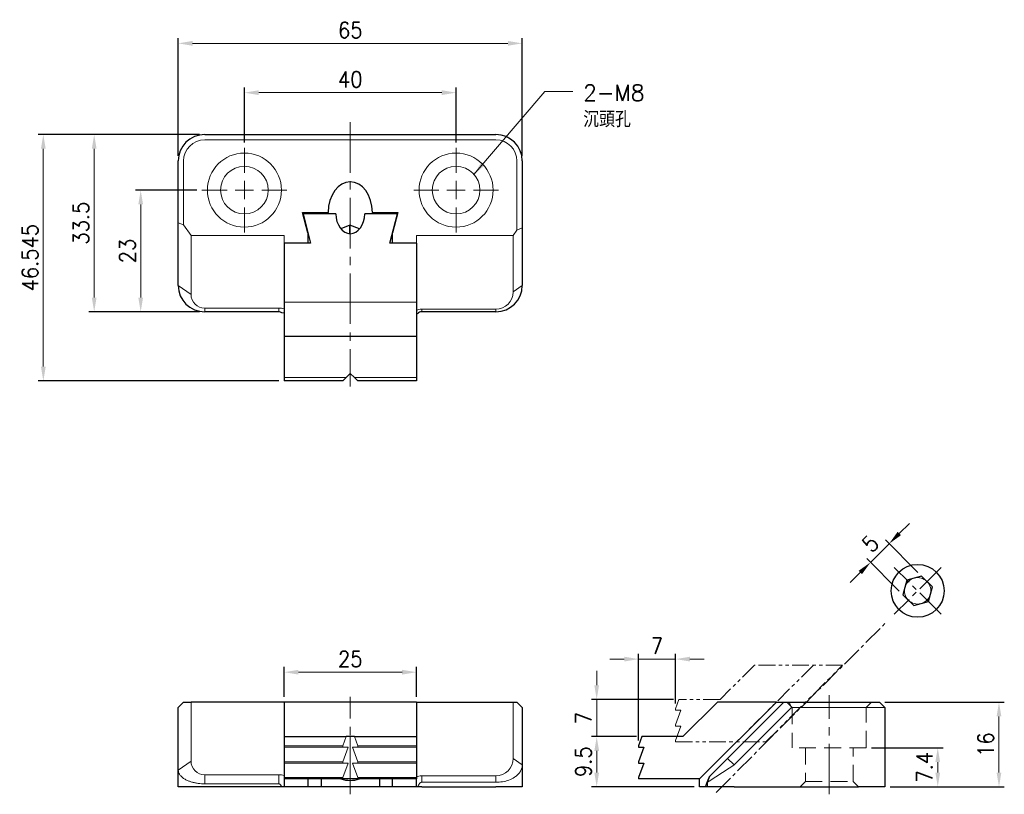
# Model space of a CAD drawing. Header units: millimetres. Extents: x -62 to 124, y -1 to 145.
import ezdxf

# ---------------------------------------------------------------- set-up
doc = ezdxf.new("R2010")
doc.units = ezdxf.units.MM
for name, pattern in [('CENTER2', [28.575, 19.05, -3.175, 3.175, -3.175]), ('DASHED2', [9.525, 6.35, -3.175]), ('PHANTOM2', [31.75, 15.875, -3.175, 3.175, -3.175, 3.175, -3.175])]:
    doc.linetypes.add(name, pattern=pattern)
for name, color, linetype, lineweight in [('01', 4, 'Continuous', 20), ('CL', 1, 'CENTER2', 15), ('CLL', 1, 'Continuous', 13), ('DASH', 8, 'DASHED2', 13), ('DIM', 6, 'Continuous', 13), ('G', 3, 'Continuous', 18), ('L', 30, 'PHANTOM2', 5), ('TXT', 3, 'Continuous', 18), ('W', 7, 'Continuous', 30)]:
    doc.layers.add(name, color=color, linetype=linetype, lineweight=lineweight)
doc.styles.add('TEXT1', font='txt.shx', dxfattribs={"height": 3, "bigfont": 'chineset.shx'})
doc.styles.add('TXT-1', font='txt.shx', dxfattribs={"width": 0.9, "bigfont": 'chineset.shx'})
doc.dimstyles.new('ISO-25', dxfattribs={"dimscale": 1.5, "dimtxt": 2, "dimasz": 1.8, "dimexe": 0.66666, "dimexo": 0.66666, "dimgap": 0.66666, "dimtad": 1, "dimdec": 3, "dimdsep": 46, "dimtxsty": 'TXT-1', "dimcen": -2.5, "dimclrd": 256, "dimclre": 256, "dimclrt": 3, "dimadec": 0, "dimazin": 0, "dimtfac": 0.8, "dimtdec": 3, "dimtmove": 0, "dimatfit": 3, "dimfxl": 0, "dimlwd": -1, "dimarcsym": 0})

# ---------------------------------------------------------------- blocks, each defined once
blk = doc.blocks.new('M8-9-14-圓孔')
at = {"layer": '01'}
blk.add_circle((0, 0), 4.5, dxfattribs=at)
at = {"layer": 'CLL', "ltscale": 1.5}
for p, q in [((0, 3.28), (0, 8.01)), ((-3.28, 0), (-8.01, 0)), ((1.74, 0), (-1.74, 0)), ((0, -1.74), (0, 1.74)), ((8.01, 0), (3.28, 0)), ((0, -8.01), (0, -3.28))]:
    blk.add_line(p, q, dxfattribs=at)
at = {"layer": 'CLL'}
blk.add_circle((0, 0), 9.094947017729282e-13, dxfattribs=at)
blk.add_circle((0, 0), 9.094947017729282e-13, dxfattribs=at)
at = {"layer": 'G'}
blk.add_circle((0, 0), 7, dxfattribs=at)
blk = doc.blocks.new('*D19')
at = {"layer": 'Defpoints', "color": 0}
for p in [(20, 131.16), (-20, 120.76), (20, 120.76)]:
    blk.add_point(p, dxfattribs=at)
at = {"layer": 'DIM', "lineweight": -2}
for p, q in [((-20, 121.76), (-20, 132.16)), ((20, 121.76), (20, 132.16))]:
    blk.add_line(p, q, dxfattribs=at)
at = {"layer": 'DIM'}
blk.add_line((-17.3, 131.16), (17.3, 131.16), dxfattribs=at)
for points in [[(-17.3, 131.61), (-17.3, 130.71), (-20, 131.16)], [(17.3, 131.61), (17.3, 130.71), (20, 131.16)]]:
    blk.add_solid(points, dxfattribs=at)
at = {"layer": 'DIM', "color": 3, "insert": (0, 133.66), "char_height": 3, "attachment_point": 5, "style": 'TXT-1'}
blk.add_mtext('40', dxfattribs=at)
blk = doc.blocks.new('*D20')
at = {"layer": 'Defpoints', "color": 0}
for p in [(32.5, 140.47), (-32.5, 118.25), (32.5, 118.25)]:
    blk.add_point(p, dxfattribs=at)
at = {"layer": 'DIM', "lineweight": -2}
for p, q in [((-32.5, 119.25), (-32.5, 141.47)), ((32.5, 119.25), (32.5, 141.47))]:
    blk.add_line(p, q, dxfattribs=at)
at = {"layer": 'DIM'}
blk.add_line((-29.8, 140.47), (29.8, 140.47), dxfattribs=at)
for points in [[(-29.8, 140.92), (-29.8, 140.02), (-32.5, 140.47)], [(29.8, 140.92), (29.8, 140.02), (32.5, 140.47)]]:
    blk.add_solid(points, dxfattribs=at)
at = {"layer": 'DIM', "color": 3, "insert": (0, 142.97), "char_height": 3, "attachment_point": 5, "style": 'TXT-1'}
blk.add_mtext('65', dxfattribs=at)
blk = doc.blocks.new('*D21')
at = {"layer": 'Defpoints', "color": 0}
for p in [(-27.5, 123.25), (-57.99, 76.7), (-12.5, 76.7)]:
    blk.add_point(p, dxfattribs=at)
at = {"layer": 'DIM', "lineweight": -2}
for p, q in [((-28.5, 123.25), (-58.99, 123.25)), ((-13.5, 76.7), (-58.99, 76.7))]:
    blk.add_line(p, q, dxfattribs=at)
at = {"layer": 'DIM'}
blk.add_line((-57.99, 120.55), (-57.99, 79.4), dxfattribs=at)
for points in [[(-58.44, 120.55), (-57.54, 120.55), (-57.99, 123.25)], [(-58.44, 79.4), (-57.54, 79.4), (-57.99, 76.7)]]:
    blk.add_solid(points, dxfattribs=at)
at = {"layer": 'DIM', "color": 3, "insert": (-60.49, 99.98), "char_height": 3, "attachment_point": 5, "rotation": 90, "style": 'TXT-1'}
blk.add_mtext('46.545', dxfattribs=at)
blk = doc.blocks.new('*D22')
at = {"layer": 'Defpoints', "color": 0}
for p in [(-27.5, 123.25), (-48.38, 89.75), (-27.5, 89.75)]:
    blk.add_point(p, dxfattribs=at)
at = {"layer": 'DIM', "lineweight": -2}
for p, q in [((-28.5, 123.25), (-49.38, 123.25)), ((-28.5, 89.75), (-49.38, 89.75))]:
    blk.add_line(p, q, dxfattribs=at)
at = {"layer": 'DIM'}
blk.add_line((-48.38, 120.55), (-48.38, 92.45), dxfattribs=at)
for points in [[(-48.83, 120.55), (-47.93, 120.55), (-48.38, 123.25)], [(-48.83, 92.45), (-47.93, 92.45), (-48.38, 89.75)]]:
    blk.add_solid(points, dxfattribs=at)
at = {"layer": 'DIM', "color": 3, "insert": (-50.88, 106.5), "char_height": 3, "attachment_point": 5, "rotation": 90, "style": 'TXT-1'}
blk.add_mtext('33.5', dxfattribs=at)
blk = doc.blocks.new('*D23')
at = {"layer": 'Defpoints', "color": 0}
for p in [(-28.01, 112.75), (-39.59, 89.75), (-27.5, 89.75)]:
    blk.add_point(p, dxfattribs=at)
at = {"layer": 'DIM', "lineweight": -2}
for p, q in [((-29.01, 112.75), (-40.59, 112.75)), ((-28.5, 89.75), (-40.59, 89.75))]:
    blk.add_line(p, q, dxfattribs=at)
at = {"layer": 'DIM'}
blk.add_line((-39.59, 110.05), (-39.59, 92.45), dxfattribs=at)
for points in [[(-40.04, 110.05), (-39.14, 110.05), (-39.59, 112.75)], [(-40.04, 92.45), (-39.14, 92.45), (-39.59, 89.75)]]:
    blk.add_solid(points, dxfattribs=at)
at = {"layer": 'DIM', "color": 3, "insert": (-42.09, 101.25), "char_height": 3, "attachment_point": 5, "rotation": 90, "style": 'TXT-1'}
blk.add_mtext('23', dxfattribs=at)
blk = doc.blocks.new('*D24')
at = {"layer": 'Defpoints', "color": 0}
for p in [(12.5, 21.67), (-12.5, 16), (12.5, 16)]:
    blk.add_point(p, dxfattribs=at)
at = {"layer": 'DIM', "lineweight": -2}
for p, q in [((-12.5, 17), (-12.5, 22.67)), ((12.5, 17), (12.5, 22.67))]:
    blk.add_line(p, q, dxfattribs=at)
at = {"layer": 'DIM'}
blk.add_line((-9.8, 21.67), (9.8, 21.67), dxfattribs=at)
for points in [[(-9.8, 22.12), (-9.8, 21.22), (-12.5, 21.67)], [(9.8, 22.12), (9.8, 21.22), (12.5, 21.67)]]:
    blk.add_solid(points, dxfattribs=at)
at = {"layer": 'DIM', "color": 3, "insert": (0, 24.17), "char_height": 3, "attachment_point": 5, "style": 'TXT-1'}
blk.add_mtext('25', dxfattribs=at)
blk = doc.blocks.new('*D25')
at = {"layer": 'Defpoints', "color": 0}
for p in [(61.47, 24.14), (61.47, 14.75), (54.47, 7.75)]:
    blk.add_point(p, dxfattribs=at)
at = {"layer": 'DIM', "lineweight": -2}
for p, q in [((54.47, 8.75), (54.47, 25.14)), ((61.47, 15.75), (61.47, 25.14))]:
    blk.add_line(p, q, dxfattribs=at)
at = {"layer": 'DIM'}
for p, q in [((51.77, 24.14), (49.07, 24.14)), ((54.47, 24.14), (61.47, 24.14)), ((64.17, 24.14), (66.87, 24.14))]:
    blk.add_line(p, q, dxfattribs=at)
for points in [[(51.77, 24.59), (51.77, 23.69), (54.47, 24.14)], [(64.17, 24.59), (64.17, 23.69), (61.47, 24.14)]]:
    blk.add_solid(points, dxfattribs=at)
at = {"layer": 'DIM', "color": 3, "insert": (57.97, 26.64), "char_height": 3, "attachment_point": 5, "style": 'TXT-1'}
blk.add_mtext('7', dxfattribs=at)
blk = doc.blocks.new('*D26')
at = {"layer": 'Defpoints', "color": 0}
for p in [(62.1, 16.5), (46.57, 9.5), (55.1, 9.5)]:
    blk.add_point(p, dxfattribs=at)
at = {"layer": 'DIM'}
for p, q in [((46.57, 19.2), (46.57, 21.9)), ((46.57, 16.5), (46.57, 9.5)), ((46.57, 6.8), (46.57, 4.1))]:
    blk.add_line(p, q, dxfattribs=at)
at = {"layer": 'DIM', "lineweight": -2}
for p, q in [((61.1, 16.5), (45.57, 16.5)), ((54.1, 9.5), (45.57, 9.5))]:
    blk.add_line(p, q, dxfattribs=at)
at = {"layer": 'DIM'}
for points in [[(46.12, 19.2), (47.02, 19.2), (46.57, 16.5)], [(46.12, 6.8), (47.02, 6.8), (46.57, 9.5)]]:
    blk.add_solid(points, dxfattribs=at)
at = {"layer": 'DIM', "color": 3, "insert": (44.07, 13), "char_height": 3, "attachment_point": 5, "rotation": 90, "style": 'TXT-1'}
blk.add_mtext('7', dxfattribs=at)
blk = doc.blocks.new('*D27')
at = {"layer": 'Defpoints', "color": 0}
for p in [(55.1, 9.5), (46.57, 0), (66.01, 0)]:
    blk.add_point(p, dxfattribs=at)
at = {"layer": 'DIM', "lineweight": -2}
for p, q in [((54.1, 9.5), (45.57, 9.5)), ((65.01, 0), (45.57, 0))]:
    blk.add_line(p, q, dxfattribs=at)
at = {"layer": 'DIM'}
blk.add_line((46.57, 6.8), (46.57, 2.7), dxfattribs=at)
for points in [[(46.12, 6.8), (47.02, 6.8), (46.57, 9.5)], [(46.12, 2.7), (47.02, 2.7), (46.57, 0)]]:
    blk.add_solid(points, dxfattribs=at)
at = {"layer": 'DIM', "color": 3, "insert": (44.07, 4.75), "char_height": 3, "attachment_point": 5, "rotation": 90, "style": 'TXT-1'}
blk.add_mtext('9.5', dxfattribs=at)
blk = doc.blocks.new('*D28')
at = {"layer": 'Defpoints', "color": 0}
for p in [(101.83, 45.95), (107.95, 39.83), (104.42, 36.29)]:
    blk.add_point(p, dxfattribs=at)
at = {"layer": 'DIM'}
for p, q in [((103.73, 47.86), (105.64, 49.77)), ((98.29, 42.41), (101.83, 45.95)), ((96.38, 40.51), (94.47, 38.6))]:
    blk.add_line(p, q, dxfattribs=at)
at = {"layer": 'DIM', "lineweight": -2}
for p, q in [((107.24, 40.53), (101.12, 46.66)), ((103.71, 37), (97.58, 43.12))]:
    blk.add_line(p, q, dxfattribs=at)
at = {"layer": 'DIM'}
for points in [[(103.42, 48.18), (104.05, 47.54), (101.83, 45.95)], [(96.06, 40.82), (96.7, 40.19), (98.29, 42.41)]]:
    blk.add_solid(points, dxfattribs=at)
at = {"layer": 'DIM', "color": 3, "insert": (98.29, 45.95), "char_height": 3, "attachment_point": 5, "rotation": 45.011, "style": 'TXT-1'}
blk.add_mtext('5', dxfattribs=at)
blk = doc.blocks.new('A$C7EAB55D0')
at = {"layer": 'L', "ltscale": 0.2}
for p, q in [((0, 0), (-6.5, -6.5)), ((11.14, 0), (-3.36, -14.5)), ((16.66, 0), (0, 0)), ((2.16, -14.5), (16.66, 0)), ((-14.26, -6.5), (-14.9, -8.25)), ((-6.5, -6.5), (-14.26, -6.5)), ((-14.9, -8.25), (-14.9, -8.5)), ((-13.9, -8.5), (-14.9, -11.25)), ((-14.9, -8.5), (-13.9, -8.5)), ((-14.9, -11.25), (-14.9, -11.5)), ((-13.9, -11.5), (-14.9, -14.25)), ((-14.9, -11.5), (-13.9, -11.5)), ((-14.9, -14.25), (-14.9, -14.5)), ((-14.9, -14.5), (2.16, -14.5))]:
    blk.add_line(p, q, dxfattribs=at)
blk = doc.blocks.new('*D29')
at = {"layer": 'Defpoints', "color": 0}
for p in [(100.01, 16), (101.01, 0), (122.58, 0)]:
    blk.add_point(p, dxfattribs=at)
at = {"layer": 'DIM', "lineweight": -2}
for p, q in [((101.01, 16), (123.58, 16)), ((102.01, 0), (123.58, 0))]:
    blk.add_line(p, q, dxfattribs=at)
at = {"layer": 'DIM'}
blk.add_line((122.58, 13.3), (122.58, 2.7), dxfattribs=at)
for points in [[(122.13, 13.3), (123.03, 13.3), (122.58, 16)], [(122.13, 2.7), (123.03, 2.7), (122.58, 0)]]:
    blk.add_solid(points, dxfattribs=at)
at = {"layer": 'DIM', "color": 3, "insert": (120.08, 8), "char_height": 3, "attachment_point": 5, "rotation": 90, "style": 'TXT-1'}
blk.add_mtext('16', dxfattribs=at)
blk = doc.blocks.new('*D30')
at = {"layer": 'Defpoints', "color": 0}
for p in [(97.51, 7.4), (101.01, 0), (111.01, 0)]:
    blk.add_point(p, dxfattribs=at)
at = {"layer": 'DIM', "lineweight": -2}
for p, q in [((98.51, 7.4), (112.01, 7.4)), ((102.01, 0), (112.01, 0))]:
    blk.add_line(p, q, dxfattribs=at)
at = {"layer": 'DIM'}
blk.add_line((111.01, 4.7), (111.01, 2.7), dxfattribs=at)
for points in [[(110.56, 4.7), (111.46, 4.7), (111.01, 7.4)], [(110.56, 2.7), (111.46, 2.7), (111.01, 0)]]:
    blk.add_solid(points, dxfattribs=at)
at = {"layer": 'DIM', "color": 3, "insert": (108.51, 3.7), "char_height": 3, "attachment_point": 5, "rotation": 90, "style": 'TXT-1'}
blk.add_mtext('7.4', dxfattribs=at)

msp = doc.modelspace()

# ---------------------------------------------------------------- linework, layer by layer
at = {"layer": '01'}
msp.add_line((0, 1.5), (0, 9.5), dxfattribs=at)
at = {"layer": 'CL', "ltscale": 0.5}
for p, q in [((0, 125.5535), (0, 75.663)), ((0, -1.3458), (0, 17.017)), ((90.5117, -1.4011), (90.5117, 17.3237))]:
    msp.add_line(p, q, dxfattribs=at)
at = {"layer": 'CL', "ltscale": 0.3}
for p, q in [((111.6415, 32.6038), (102.7685, 41.4735)), ((111.6398, 41.4752), (102.7702, 32.6021))]:
    msp.add_line(p, q, dxfattribs=at)
at = {"layer": 'CL', "ltscale": 0.2}
msp.add_line((69.133, -1.0356), (101.3384, 31.1698), dxfattribs=at)
at = {"layer": 'DASH', "ltscale": 0.5}
for p, q in [((82.5117, 16), (83.5117, 15)), ((83.5117, 15), (83.5117, 7.4)), ((97.5117, 15), (98.5117, 16)), ((97.5117, 7.4), (97.5117, 15)), ((97.5117, 7.4), (83.5117, 7.4)), ((86.0117, 7.4), (86.0117, 1)), ((95.0117, 1), (95.0117, 7.4)), ((86.0117, 1), (85.0117, 0)), ((86.0117, 1), (95.0117, 1)), ((96.0117, 0), (95.0117, 1))]:
    msp.add_line(p, q, dxfattribs=at)
at = {"layer": 'G'}
for p, q in [((27.5, 122.2478), (-27.5, 122.2478)), ((-31.5, 118.2478), (-31.5, 106.162)), ((31.5, 105.1973), (31.5, 118.2478)), ((-32.5, 106.5762), (-31.5, 106.162)), ((-31.5, 106.162), (-30.0858, 104.162)), ((30.7679, 104.162), (31.5, 105.1973)), ((32.5, 105.6115), (31.5, 105.1973)), ((-12.5, 104.162), (-30.0858, 104.162)), ((-30.0858, 104.162), (-30.0858, 93.0407)), ((-12.5, 104.162), (-12.5, 102.7478)), ((12.5, 104.162), (30.7679, 104.162)), ((12.5, 102.7478), (12.5, 104.162)), ((30.7679, 93.5231), (30.7679, 104.162)), ((-32.5, 94.7478), (-30.0858, 93.0407)), ((32.5, 94.7478), (30.7679, 93.5231)), ((12.5, 91.6032), (-12.5, 91.6032)), ((-27.5, 90.4549), (-13.5, 90.4549)), ((-27.5, 89.7478), (-27.5, 90.4549)), ((-13.5, 89.7478), (-13.5, 90.4549)), ((13.5, 89.7484), (13.5, 90.2558)), ((13.5, 90.2551), (27.5, 90.2551)), ((27.5, 89.7478), (27.5, 90.2551)), ((-12.5, 77.3393), (-0.774, 77.3393)), ((0.774, 77.3393), (12.5, 77.3393)), ((-30.0858, 16), (-30.0858, 4.8787)), ((30.7679, 5.361), (30.7679, 16)), ((71.287, 5.361), (81.9259, 16)), ((83.3754, 15), (72.5117, 4.1363)), ((83.3754, 15), (82.9612, 16)), ((96.0117, 15), (83.3754, 15)), ((101.0117, 15), (96.0117, 15)), ((-0.774, 9.5), (-1.41, 7.7525)), ((1.41, 7.7525), (0.774, 9.5)), ((-1.41, 7.7525), (-12.5, 7.7525)), ((-1.41, 7.5), (-12.5, 7.5)), ((-1.41, 7.5), (-1.41, 7.7525)), ((-1.41, 7.5), (-0.41, 7.5)), ((-0.41, 7.5), (-1.41, 4.7525)), ((1.41, 4.7525), (0.41, 7.5)), ((0.41, 7.5), (1.41, 7.5)), ((1.41, 7.5), (1.41, 7.7525)), ((12.5, 7.7525), (1.41, 7.7525)), ((12.5, 7.5), (1.41, 7.5)), ((-32.5, 3.1716), (-30.0858, 4.8787)), ((-1.41, 4.7525), (-12.5, 4.7525)), ((-1.41, 4.5), (-12.5, 4.5)), ((-1.41, 4.5), (-1.41, 4.7525)), ((-1.41, 4.5), (-0.41, 4.5)), ((-0.41, 4.5), (-1.41, 1.7525)), ((1.41, 1.7525), (0.41, 4.5)), ((0.41, 4.5), (1.41, 4.5)), ((1.41, 4.5), (1.41, 4.7525)), ((12.5, 4.7525), (1.41, 4.7525)), ((12.5, 4.5), (1.41, 4.5)), ((32.5, 4.1363), (30.7679, 5.361)), ((68.019, 2.0931), (71.287, 5.361)), ((72.5117, 4.1363), (71.287, 5.361)), ((-27.5, 2.2929), (-13.5, 2.2929)), ((-27.5, 0.5858), (-27.5, 2.2929)), ((-13.5, 0.5858), (-13.5, 2.2929)), ((13.5, 0.8697), (13.5, 2.0948)), ((13.5, 2.0931), (27.5, 2.0931)), ((27.5, 0.8683), (27.5, 2.0931)), ((67.5117, 0.8683), (68.019, 2.0931)), ((67.8287, 1.9028), (68.0205, 2.0945)), ((-13.5, 0.5858), (-27.5, 0.5858)), ((-1.41, 1.7525), (-12.5, 1.7525)), ((-1.41, 1.5), (-1.41, 1.7525)), ((1.41, 1.5), (1.41, 1.7525)), ((12.5, 1.7525), (1.41, 1.7525)), ((27.5, 0.8683), (13.5, 0.8683)), ((67.5117, 0), (67.5117, 0.8683))]:
    msp.add_line(p, q, dxfattribs=at)
for centre, radius, start, end in [((-27.5, 118.2478), 4, 90, 180), ((27.5, 118.2478), 4, 0, 90), ((-27.4982, 93.0425), 2.5876, 180.039484, 269.960516), ((27.4977, 93.5253), 3.2702, 270.039484, 359.960516), ((-13.4827, 87.1742), 3.2815, 72.574806, 90.30254), ((13.4891, 87.6097), 2.6469, 89.763103, 111.942563), ((107.205, 37.0386), 2.5, 105.010997, 165.010989), ((107.205, 37.0386), 2.5, 45.010993, 105.010997), ((107.205, 37.0386), 2.5, 165.010989, 225.010993), ((107.205, 37.0386), 2.5, 345.010989, 45.010993), ((107.205, 37.0386), 2.5, 285.010997, 345.010989), ((107.205, 37.0386), 2.5, 225.010993, 285.010997), ((-27.4982, 4.8805), 2.5876, 180.039484, 269.960516), ((27.4977, 5.3633), 3.2702, 270.039484, 359.960516), ((302.9276, -353.8617), 425.7394, 122.766282, 123.570163), ((-13.4827, -0.9879), 3.2815, 72.574806, 90.30254), ((13.4891, -0.5524), 2.6469, 89.763103, 111.942563), ((0.2833, 24.9803), 71.4214, 339.527415, 340.270407)]:
    msp.add_arc(centre, radius, start, end, dxfattribs=at)
for points, knots in [([(32.5, 4.1363), (32.4929, 4.0038), (32.4797, 3.7566), (32.3839, 3.416), (32.263, 3.1312), (32.0496, 2.7539), (31.6822, 2.3092), (30.9816, 1.7497), (30.0248, 1.2766), (28.7909, 0.9327), (27.9207, 0.8893), (27.5, 0.8683)], [0, 0, 0, 0, 0.08441869, 0.15755037, 0.2193953, 0.26995655, 0.40818949, 0.52883996, 0.69808166, 0.85402615, 1, 1, 1, 1]), ([(-27.5, 0.5858), (-27.7074, 0.5896), (-28.1275, 0.5972), (-28.7536, 0.663), (-29.3717, 0.768), (-29.9697, 0.9165), (-30.535, 1.1073), (-31.1131, 1.3672), (-31.6804, 1.7238), (-32.1192, 2.1463), (-32.4335, 2.6404), (-32.4755, 2.976), (-32.5, 3.1716)], [0, 0, 0, 0, 0.07449287, 0.15088147, 0.22948157, 0.31058309, 0.39445, 0.48132106, 0.60102692, 0.73701776, 0.84672408, 1, 1, 1, 1]), ([(-12.9404, 0), (-12.9646, 0.0528), (-13.0101, 0.1521), (-13.0881, 0.2855), (-13.1677, 0.395), (-13.2489, 0.4807), (-13.3313, 0.5419), (-13.4151, 0.581), (-13.4726, 0.5852), (-13.5, 0.5865)], [0, 0, 0, 0, 0.20702182, 0.38937353, 0.54818708, 0.6851791, 0.80302378, 0.90589944, 1, 1, 1, 1]), ([(13.5, 0.8697), (13.4817, 0.8692), (13.4446, 0.868), (13.3889, 0.8546), (13.3332, 0.8327), (13.2776, 0.8017), (13.2222, 0.7616), (13.1672, 0.7127), (13.1128, 0.6547), (13.0592, 0.5878), (13.0066, 0.512), (12.9553, 0.4271), (12.9053, 0.3333), (12.8572, 0.2305), (12.8107, 0.1188), (12.7829, 0.0405), (12.7686, 0)], [0, 0, 0, 0, 0.04388961, 0.08931288, 0.13732731, 0.18883102, 0.24455368, 0.30507255, 0.37083869, 0.44220377, 0.51944301, 0.60277342, 0.69236781, 0.78836512, 0.89087828, 1, 1, 1, 1])]:
    msp.add_open_spline(points, degree=3, knots=knots, dxfattribs=at)
msp.add_open_spline([(67.1005, 0), (67.3633, 0.8271), (67.8287, 1.9028)], degree=2, dxfattribs=at)
at = {"layer": 'W'}
for p, q in [((-27.5, 123.2478), (27.5, 123.2478)), ((-32.5, 106.5762), (-32.5, 118.2478)), ((32.5, 118.2478), (32.5, 105.6115)), ((-8.9923, 108.5461), (-4.1868, 108.5461)), ((-8, 104.6906), (-8.9923, 108.5461)), ((-2.7482, 108.2632), (-8.9195, 108.2632)), ((-8.9195, 108.2632), (-7.5, 102.7478)), ((-4.1868, 108.2632), (-4.1868, 108.5461)), ((8.9195, 108.2632), (2.7482, 108.2632)), ((4.1868, 108.5461), (8.9923, 108.5461)), ((4.1868, 108.5461), (4.1868, 108.2632)), ((7.5, 102.7478), (8.9195, 108.2632)), ((8.9923, 108.5461), (8, 104.6906)), ((-32.5, 94.7478), (-32.5, 106.5762)), ((-0.0778, 106.1318), (-1.7508, 105.4056)), ((-0.0778, 104.5171), (-0.0778, 106.1318)), ((1.7671, 105.4248), (-0.0778, 106.1318)), ((-8, 104.6906), (-8, 102.7478)), ((8, 102.7478), (8, 104.6906)), ((32.5, 105.6115), (32.5, 94.7478)), ((-8, 102.7478), (-12.5, 102.7478)), ((-12.5, 102.7478), (-12.5, 91.6032)), ((-7.5, 102.7478), (-12.5, 102.7478)), ((12.5, 102.7478), (7.5, 102.7478)), ((12.5, 102.7478), (8, 102.7478)), ((12.5, 102.7478), (12.5, 91.6032)), ((-12.5, 91.6032), (-12.5, 85.1032)), ((12.5, 91.6032), (12.5, 85.1032)), ((-13.5, 89.7478), (-27.5, 89.7478)), ((-12.5, 89.4911), (-12.9405, 89.5762)), ((12.7683, 89.43), (12.5, 89.3366)), ((27.5, 89.7478), (13.5, 89.7478)), ((-12.5, 85.1032), (-12.5, 77.3393)), ((12.5, 85.1032), (-12.5, 85.1032)), ((12.5, 85.1032), (12.5, 77.3393)), ((-12.5, 77.3393), (-12.5, 76.7032)), ((-1.41, 76.7032), (-12.5, 76.7032)), ((-0.774, 77.3393), (-1.41, 76.7032)), ((0, 78.1132), (-0.774, 77.3393)), ((0.774, 77.3393), (0, 78.1132)), ((1.41, 76.7032), (0.774, 77.3393)), ((12.5, 76.7032), (1.41, 76.7032)), ((12.5, 77.3393), (12.5, 76.7032)), ((105.1633, 39.0795), (104.4167, 36.291)), ((107.9516, 39.8272), (105.1633, 39.0795)), ((109.9932, 37.7863), (107.9516, 39.8272)), ((109.2466, 34.9978), (109.9932, 37.7863)), ((104.4167, 36.291), (106.4584, 34.2501)), ((106.4584, 34.2501), (109.2466, 34.9978)), ((-32.5, 15), (-31.5, 16)), ((-32.5, 3.1716), (-32.5, 15)), ((-31.5, 16), (-30.0858, 16)), ((-12.5, 16), (-30.0858, 16)), ((-12.5, 16), (-12.5, 9.5)), ((12.5, 16), (-12.5, 16)), ((12.5, 16), (30.7679, 16)), ((12.5, 16), (12.5, 9.5)), ((30.7679, 16), (31.5, 16)), ((32.5, 15), (31.5, 16)), ((32.5, 15), (32.5, 4.1363)), ((69.3672, 16), (62.8672, 9.5)), ((66.0117, 1.5), (80.5117, 16)), ((80.5117, 16), (66.0117, 1.5)), ((80.5117, 16), (69.3672, 16)), ((80.5117, 16), (81.9259, 16)), ((81.9259, 16), (82.9612, 16)), ((82.9612, 16), (96.0117, 16)), ((96.0117, 16), (100.0117, 16)), ((101.0117, 15), (100.0117, 16)), ((101.0117, 15), (101.0117, 0)), ((-12.5, 9.5), (-0.774, 9.5)), ((-12.5, 9.5), (-12.5, 7.7525)), ((0, 9.5), (-0.774, 9.5)), ((0.774, 9.5), (0, 9.5)), ((0.774, 9.5), (12.5, 9.5)), ((12.5, 9.5), (12.5, 7.7525)), ((55.1032, 9.5), (54.4672, 7.7525)), ((62.8672, 9.5), (55.1032, 9.5)), ((-12.5, 7.7525), (-12.5, 7.5)), ((-12.5, 7.5), (-12.5, 4.7525)), ((12.5, 7.7525), (12.5, 7.5)), ((12.5, 7.5), (12.5, 4.7525)), ((54.4672, 7.7525), (54.4672, 7.5)), ((55.4672, 7.5), (54.4672, 4.7525)), ((54.4672, 7.5), (55.4672, 7.5)), ((-12.5, 4.7525), (-12.5, 4.5)), ((-12.5, 4.5), (-12.5, 1.7525)), ((12.5, 4.7525), (12.5, 4.5)), ((12.5, 4.5), (12.5, 1.7525)), ((32.5, 4.1363), (32.5, 0)), ((54.4672, 4.7525), (54.4672, 4.5)), ((55.4672, 4.5), (54.4672, 1.7525)), ((54.4672, 4.5), (55.4672, 4.5)), ((-32.5, 0), (-32.5, 3.1716)), ((-27.5, 0), (-32.5, 0)), ((-13.5, 0), (-27.5, 0)), ((-12.9404, 0), (-13.5, 0)), ((-12.5, 0), (-12.9404, 0)), ((-12.5, 1.7525), (-12.5, 1.5)), ((-12.5, 1.5), (-12.5, 0)), ((-1.41, 1.5), (-12.5, 1.5)), ((-8, 0), (-12.5, 0)), ((-8, 1.5), (-8, 0)), ((-5.5, 0), (-8, 0)), ((-5.5, 1.5), (-5.5, 0)), ((5.5, 0), (-5.5, 0)), ((0, 1.5), (-1.41, 1.5)), ((1.41, 1.5), (0, 1.5)), ((12.5, 1.5), (1.41, 1.5)), ((5.5, 1.5), (5.5, 0)), ((8, 0), (5.5, 0)), ((8, 0), (8, 1.5)), ((12.5, 0), (8, 0)), ((12.5, 1.7525), (12.5, 1.5)), ((12.5, 0), (12.5, 1.5)), ((12.7683, 0), (12.5, 0)), ((13.5, 0), (12.7686, 0)), ((13.5, 0), (27.5, 0)), ((32.5, 0), (27.5, 0)), ((54.4672, 1.7525), (54.4672, 1.5)), ((66.0117, 1.5), (54.4672, 1.5)), ((66.0117, 0), (66.0117, 1.5)), ((67.1005, 0), (66.0117, 0)), ((67.1939, 0), (67.1005, 0)), ((67.5117, 0), (67.1937, 0)), ((72.5117, 0), (67.5117, 0)), ((72.5117, 0), (96.0117, 0)), ((101.0117, 0), (96.0117, 0))]:
    msp.add_line(p, q, dxfattribs=at)
msp.add_circle((107.205, 37.0386), 5, dxfattribs=at)
for centre, radius, start, end in [((-27.5, 118.2478), 5, 90, 180), ((27.5, 118.2478), 5, 0, 90), ((-27.5, 94.7478), 5, 180, 270), ((27.5, 94.7478), 5, 270, 0), ((-13.5, 88.7478), 1, 55.971877, 90), ((13.5007, 88.747), 1.0011, 90.039698, 136.996583)]:
    msp.add_arc(centre, radius, start, end, dxfattribs=at)
for centre, major_axis, start_param, end_param in [((0, 108.4047), (0, -5.9227), 1.59467634, 4.68850896), ((0, 108.4047), (0, 3.8891), 1.60716798, 4.67601733), ((0, 4.187), (4.188, 0), 4.27853965, 5.14623831)]:
    msp.add_ellipse(centre, major_axis=major_axis, ratio=0.70710678, start_param=start_param, end_param=end_param, dxfattribs=at)

# ---------------------------------------------------------------- block references
msp.add_blockref('A$C7EAB55D0', (76.3672, 23))
at = {"layer": 'DIM'}
for p in [(-20, 112.7478), (20, 112.7478)]:
    msp.add_blockref('M8-9-14-圓孔', p, dxfattribs=at)

# ---------------------------------------------------------------- texts
at = {"layer": 'TXT', "insert": (44.0143, 132.6275), "char_height": 3, "width": 10.323981, "attachment_point": 1, "style": 'TEXT1'}
msp.add_mtext('2-M8 沉頭孔', dxfattribs=at)

# ---------------------------------------------------------------- dimensions: what is measured, and where the dimension line sits
at = {"layer": 'DIM'}
for base, p1, p2, picture, middle in [((32.5, 140.4744), (-32.5, 118.2478), (32.5, 118.2478), '*D20', (0, 142.9744)), ((20, 131.1597), (-20, 120.7616), (20, 120.7616), '*D19', (0, 133.6597)), ((12.5, 21.6744), (-12.5, 16), (12.5, 16), '*D24', (0, 24.1744))]:
    dim = msp.add_linear_dim(base=base, p1=p1, p2=p2, dimstyle='ISO-25', dxfattribs=at)
    dim.commit()
    dim.dimension.update_dxf_attribs({"geometry": picture, "text_midpoint": middle})
for base, p1, p2, picture, middle in [((-57.9874, 76.7032), (-27.5, 123.2478), (-12.5, 76.7032), '*D21', (-60.4874, 99.9755)), ((-48.376, 89.7478), (-27.5, 123.2478), (-27.5, 89.7478), '*D22', (-50.876, 106.4978)), ((-39.5851, 89.7478), (-28.0138, 112.7478), (-27.5, 89.7478), '*D23', (-42.0851, 101.2478)), ((46.5671, 9.5), (62.1032, 16.5), (55.1032, 9.5), '*D26', (44.0671, 13)), ((122.5846, 0), (100.0117, 16), (101.0117, 0), '*D29', (120.0846, 8)), ((46.5671, 0), (55.1032, 9.5), (66.0117, 0), '*D27', (44.0671, 4.75)), ((111.0068, 0), (97.5117, 7.4), (101.0117, 0), '*D30', (108.5068, 3.7))]:
    dim = msp.add_linear_dim(base=base, p1=p1, p2=p2, angle=90, dimstyle='ISO-25', dxfattribs=at)
    dim.commit()
    dim.dimension.update_dxf_attribs({"geometry": picture, "text_midpoint": middle})
dim = msp.add_linear_dim(base=(101.8255, 45.9509), p1=(104.4167, 36.291), p2=(107.9516, 39.8272), angle=45.010993, dimstyle='ISO-25', dxfattribs=at)
dim.commit()
dim.dimension.update_dxf_attribs({"geometry": '*D28', "text_midpoint": (100.0581, 44.1828), "dimtype": 160})
dim = msp.add_linear_dim(base=(61.4672, 24.1363), p1=(54.4672, 7.7525), p2=(61.4672, 14.7525), dimstyle='ISO-25', dxfattribs=at)
dim.commit()
dim.dimension.update_dxf_attribs({"geometry": '*D25', "text_midpoint": (57.9672, 24.1363), "dimtype": 160})

# ---------------------------------------------------------------- leaders
msp.add_leader([(23.3825, 115.7158), (36.7775, 131.3877), (42.0548, 131.3877)], dimstyle='ISO-25', override={"dimgap": 0.66666, "dimtad": 0}, dxfattribs=at)

doc.saveas('drawing.dxf')
